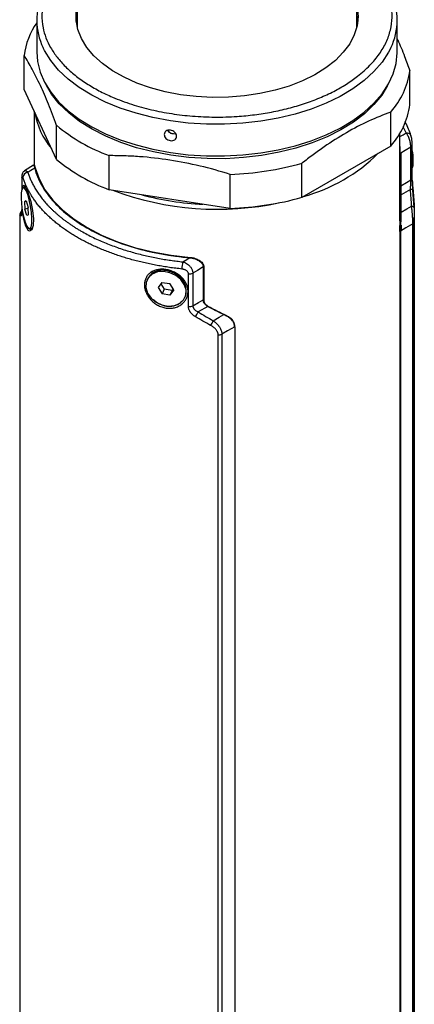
# Model space of a CAD drawing. Header units: millimetres. Extents: x 159 to 695, y 11 to 630.
# Tile 5 of 6: x 619 to 695, y 235 to 423. Entities that reach past the tile are written whole.
import ezdxf

# ---------------------------------------------------------------- set-up
doc = ezdxf.new("R2010")
doc.units = ezdxf.units.MM

msp = doc.modelspace()

# ---------------------------------------------------------------- linework, layer by layer
at = {"color": 7, "linetype": 'Continuous', "lineweight": 25}
for p, q in [((630.21, 468.16), (630.21, 422.11)), ((683.71, 422.11), (683.71, 468.16)), ((683.71, 424.14), (683.9, 423.05)), ((622.46, 423.25), (622.46, 417.19)), ((691.46, 417.19), (691.46, 423.25)), ((630.21, 422.11), (630.21, 421.95)), ((683.71, 421.95), (683.71, 422.11)), ((620.05, 410.02), (620.05, 416.53)), ((693.87, 407.09), (693.87, 413.61)), ((626.26, 396.63), (620.05, 410.02)), ((621.96, 405.89), (621.96, 395.56)), ((690.19, 399.17), (690.19, 405.68)), ((626.26, 396.63), (626.26, 403.15)), ((691.96, 384.85), (691.96, 401.63)), ((690.19, 399.17), (673.22, 389.37)), ((692.11, 397.82), (692.02, 397.77)), ((692.02, 397.77), (692.02, 391.31)), ((692.11, 397.85), (692.11, 391.55)), ((692.11, 391.42), (692.11, 397.82)), ((694.04, 392.69), (694.04, 398.96)), ((694.32, 393.09), (694.32, 399.36)), ((636.31, 390.83), (636.31, 397.35)), ((673.22, 389.37), (673.22, 395.88)), ((621.87, 395.51), (620.12, 394.43)), ((622.18, 395.01), (622.09, 394.96)), ((619.6, 393.22), (619.6, 393.24)), ((619.6, 393.22), (619.6, 390.83)), ((659.49, 387.25), (659.49, 393.76)), ((620.17, 391.28), (619.88, 391.23)), ((620.37, 391.21), (620.17, 391.28)), ((620.26, 391.28), (620.2, 391.33)), ((659.49, 387.25), (636.31, 390.83)), ((693.97, 390.89), (692.17, 389.83)), ((694.66, 387.45), (694.45, 390.72)), ((620.42, 388.67), (620.12, 388.51)), ((620.46, 388.56), (620.12, 388.51)), ((620.12, 388.51), (620.19, 387.12)), ((620.42, 388.67), (620.8, 387.43)), ((619.6, 387.6), (619.6, 386.95)), ((620.81, 387.22), (620.19, 387.12)), ((620.57, 385.89), (620.19, 387.12)), ((620.87, 386.04), (620.8, 387.43)), ((621.58, 387.73), (621.29, 387.68)), ((692.21, 385.66), (692.21, 387.94)), ((619.21, 385.56), (619.21, 144.95)), ((620.87, 386.04), (620.57, 385.89)), ((694.71, 144.95), (694.71, 385.56)), ((694.71, 384.7), (694.71, 145.54)), ((621.11, 383.32), (621.4, 383.37)), ((691.95, 382.8), (691.95, 143.81)), ((692.05, 382.8), (691.95, 382.8)), ((692.05, 382.9), (692.05, 143.7)), ((692.21, 384.04), (692.21, 383.28)), ((692.21, 383.28), (692.21, 383)), ((694.43, 145.15), (694.43, 384.3)), ((651.79, 377.81), (651.88, 377.86)), ((654.43, 376.07), (654.33, 376.01)), ((654.33, 376.04), (654.33, 369.75)), ((654.33, 376.01), (654.33, 369.61)), ((654.43, 376.07), (654.43, 369.61)), ((643.64, 373.72), (643.56, 373.55)), ((649.16, 374.59), (649.09, 374.42)), ((651.5, 368.46), (651.5, 374.73)), ((652.34, 374.88), (652.34, 368.61)), ((646.43, 373.07), (645.7, 372.09)), ((645.7, 372.09), (646.46, 370.89)), ((646.23, 372.8), (646.87, 371.78)), ((646.43, 373.07), (647.92, 372.85)), ((646.87, 371.78), (646.46, 370.89)), ((648.36, 371.56), (646.87, 371.78)), ((648.68, 371.65), (647.92, 372.85)), ((648.68, 371.65), (647.95, 370.67)), ((648.36, 371.56), (647.95, 370.67)), ((648.56, 371.83), (648.36, 371.56)), ((647.95, 370.67), (646.46, 370.89)), ((650.82, 370.18), (650.89, 370.35)), ((655.23, 368.5), (653.36, 367.45)), ((660.34, 364.6), (660.34, 125.4)), ((657.18, 123.88), (657.18, 363.04)), ((657.87, 363.2), (657.87, 124.04))]:
    msp.add_line(p, q, dxfattribs=at)
at = {"color": 8, "linetype": 'Continuous', "lineweight": 25}
for p, q in [((693.15, 401.69), (692.61, 402.88)), ((694.32, 396.31), (694.46, 396.33)), ((619.61, 393.14), (619.61, 390.87)), ((619.61, 387.52), (619.61, 386.87)), ((691.98, 386.28), (691.96, 386.59)), ((619.23, 385.94), (619.21, 385.77)), ((619.21, 385.56), (619.21, 385.45)), ((691.96, 386.28), (691.98, 386.28)), ((692.14, 385.93), (692.16, 385.93)), ((658.81, 366.68), (658.81, 366.69))]:
    msp.add_line(p, q, dxfattribs=at)
at = {"color": 7, "linetype": 'Continuous', "lineweight": 25, "flags": 128}
for points in [[(649.97, 409.01), (647.04, 409.57), (644.25, 410.32), (641.61, 411.24), (639.18, 412.34), (636.98, 413.58), (635.04, 414.97), (633.39, 416.47), (632.04, 418.07), (631.02, 419.75), (630.33, 421.48), (630, 423.25), (630.01, 425.03), (630.21, 426.19)], [(683.71, 426.19), (683.8, 425.77), (683.96, 423.99), (683.77, 422.22), (683.23, 420.47), (682.35, 418.76), (681.13, 417.13), (679.6, 415.58), (677.78, 414.15), (675.68, 412.84), (673.34, 411.68), (670.79, 410.68), (668.06, 409.86), (665.18, 409.22), (662.2, 408.78), (659.14, 408.53), (656.06, 408.49), (652.99, 408.65), (649.97, 409.01)], [(630.02, 423.05), (630.15, 423.88), (630.21, 424.14)], [(622.46, 417.19), (622.61, 415.34), (623.11, 413.35), (623.96, 411.39), (625.14, 409.49), (626.65, 407.67), (628.48, 405.95), (630.59, 404.35), (632.98, 402.87), (635.61, 401.55), (638.46, 400.38), (641.5, 399.39), (644.7, 398.57), (648.03, 397.95), (651.45, 397.53), (654.92, 397.31), (658.42, 397.29), (661.9, 397.48), (665.32, 397.87), (668.67, 398.46), (671.89, 399.24), (674.96, 400.2), (677.85, 401.34), (680.52, 402.64), (682.95, 404.09), (685.11, 405.68), (686.98, 407.38), (688.55, 409.18), (689.79, 411.07), (690.69, 413.02), (691.25, 415.01), (691.46, 417.02), (691.46, 417.19)], [(694.11, 400.97), (694.09, 401.13), (694.07, 401.2)], [(694.04, 398.96), (692.96, 398.34), (692.11, 397.85)], [(694.32, 398.24), (694.41, 397.45), (694.46, 396.33)], [(694.46, 396.33), (694.41, 395.43), (694.32, 395)], [(622.09, 394.95), (621.35, 394.5), (620.77, 394.14)], [(622.09, 394.96), (622.84, 392.83), (623.97, 390.77), (625.47, 388.79), (627.33, 386.91), (629.53, 385.16), (632.03, 383.55), (634.82, 382.1), (637.86, 380.84), (641.11, 379.76), (644.54, 378.89), (648.12, 378.24), (651.79, 377.81)], [(622.18, 395.01), (622.92, 392.88), (624.04, 390.82), (625.55, 388.84), (627.4, 386.96), (629.6, 385.2), (632.1, 383.59), (634.89, 382.14), (637.93, 380.88), (641.19, 379.8), (644.63, 378.94), (648.2, 378.29), (651.88, 377.86)], [(692.11, 391.55), (693.19, 392.19), (694.04, 392.69)], [(621.29, 387.68), (621.04, 388.88), (620.74, 389.92), (620.42, 390.7), (620.1, 391.14), (619.83, 391.21), (619.62, 390.89), (619.49, 390.22), (619.46, 389.26), (619.54, 388.11), (619.7, 386.87)], [(619.7, 386.87), (619.95, 385.68), (620.25, 384.64), (620.57, 383.86), (620.89, 383.41), (621.16, 383.34), (621.38, 383.66), (621.5, 384.33), (621.53, 385.29), (621.45, 386.45), (621.29, 387.68)], [(692.18, 386.5), (693.3, 387.15), (694.18, 387.67)], [(694.69, 387.35), (694.68, 387.4), (694.66, 387.45), (694.62, 387.49), (694.56, 387.54), (694.48, 387.58), (694.39, 387.61), (694.29, 387.65), (694.18, 387.67)], [(621.4, 383.37), (621.45, 383.39), (621.56, 383.49)], [(694.43, 384.3), (693.09, 383.52), (692.05, 382.9)], [(650.42, 377.02), (651.19, 377.46), (651.79, 377.81)], [(649.09, 374.42), (647.95, 374.95), (646.75, 375.18), (645.58, 375.09), (644.57, 374.68), (643.82, 373.99), (643.4, 373.1), (643.35, 372.09), (643.68, 371.05), (644.34, 370.1), (645.29, 369.32)], [(654.33, 376.04), (653.21, 375.39), (652.34, 374.88)], [(645.29, 369.32), (646.42, 368.78), (647.63, 368.55), (648.8, 368.65), (649.8, 369.06), (650.55, 369.74), (650.98, 370.64), (651.03, 371.65), (650.7, 372.68), (650.03, 373.64), (649.09, 374.42)], [(652.34, 368.61), (653.45, 369.25), (654.33, 369.75)], [(656.23, 365.76), (657.39, 366.42), (658.29, 366.93)], [(660.34, 364.6), (658.96, 363.81), (657.87, 363.2)]]:
    msp.add_lwpolyline(points, dxfattribs=at)
at = {"color": 8, "linetype": 'Continuous', "lineweight": 25, "flags": 128}
for points in [[(690.22, 417.97), (689.79, 417.13), (688.55, 415.24), (686.98, 413.44), (685.11, 411.74), (682.95, 410.15), (680.52, 408.7), (677.85, 407.4), (674.96, 406.26), (671.89, 405.3), (668.67, 404.52), (665.32, 403.93), (661.9, 403.54), (658.42, 403.35), (654.92, 403.37), (651.45, 403.59), (648.03, 404.01), (644.7, 404.63), (641.5, 405.45), (638.46, 406.44), (635.61, 407.61), (632.98, 408.93), (630.59, 410.41), (628.48, 412.01), (626.65, 413.73), (625.14, 415.55), (623.96, 417.45), (623.69, 417.99)], [(648.13, 397.42), (644.79, 398.05), (641.58, 398.87), (638.53, 399.87), (635.68, 401.05), (633.05, 402.4), (630.68, 403.89), (628.59, 405.52), (626.79, 407.26), (625.32, 409.1), (624.31, 410.75)], [(689.61, 410.75), (688.49, 408.94), (686.99, 407.11), (685.17, 405.38), (683.05, 403.76), (680.65, 402.28), (678.01, 400.95), (675.14, 399.78), (672.07, 398.79), (668.85, 397.99), (665.5, 397.38), (662.06, 396.97), (658.57, 396.77), (655.06, 396.78), (651.57, 397), (648.13, 397.42)], [(691.96, 401), (692.57, 401.35), (693.15, 401.69)], [(619.61, 393.14), (619.6, 393.2), (619.6, 393.22)], [(619.69, 390.96), (619.77, 391.48), (620.01, 391.67), (620.18, 391.51), (620.38, 391.18), (620.61, 390.7), (620.85, 390.09), (621.08, 389.37), (621.31, 388.57), (621.67, 386.88), (621.84, 385.27), (621.79, 383.96), (621.51, 383.12), (621.09, 382.9), (620.85, 383.05), (620.61, 383.38), (620.39, 383.86), (620.19, 384.48), (620.19, 384.48)], [(619.61, 386.87), (619.6, 386.93), (619.6, 386.95)]]:
    msp.add_lwpolyline(points, dxfattribs=at)
at = {"color": 7, "linetype": 'Continuous', "lineweight": 25}
for centre, radius, start, end in [((634.51, 423.25), 12.04, 154.8896, 205.9366), ((679.39, 423.25), 12.05, 334.0136, 26.0224), ((634.41, 414.58), 14.5, 145.5378, 172.2757), ((678.94, 415.72), 15.08, 318.2625, 351.9405), ((678.94, 409.21), 15.08, 318.2625, 351.9405), ((636.18, 407.98), 14.29, 189.4964, 220.3005), ((648.4, 429.9), 34.72, 230.3819, 249.6235), ((664.86, 421.01), 32.65, 285.3129, 314.6817), ((648.4, 423.38), 34.72, 230.3819, 249.6235), ((657.34, 453.14), 59.42, 272.079, 285.5071), ((620.83, 393.11), 1.03, 93.3867, 173.8414), ((657.03, 443.94), 56.85, 249.4022, 282.1185), ((694.35, 390.63), 0.132, 351.3562, 41.1774), ((656.63, 441.99), 53.99, 254.9274, 267.4865), ((657.34, 446.63), 59.42, 272.079, 285.5071), ((694.21, 384.75), 0.498, 295.5311, 354.0345), ((655.82, 375.64), 5.57, 165.6141, 179.8839), ((646.79, 371.67), 3.76, 50.82, 147.0234), ((647.6, 371.48), 3.48, 341.1372, 63.3101), ((651.65, 376.23), 1.51, 264.1186, 296.9306), ((651.65, 369.96), 1.51, 264.1186, 296.9306), ((650.05, 368.91), 3.62, 319.1525, 336.0919), ((653.22, 366.82), 3.19, 322.0738, 340.6325), ((657.21, 364.49), 1.45, 269.1339, 297.3412)]:
    msp.add_arc(centre, radius, start, end, dxfattribs=at)
at = {"color": 8, "linetype": 'Continuous', "lineweight": 25}
for centre, radius, start, end in [((693.28, 400.82), 0.874, 25.8621, 98.8087), ((693.82, 399.41), 0.507, 296.1338, 353.8922), ((693.82, 393.15), 0.507, 296.1338, 353.8922), ((693.97, 390.14), 0.75, 50.553, 90.0818), ((620.23, 385.96), 1, 120.9236, 180.9823), ((620.44, 385.86), 1, 132.1018, 183.6123), ((691.96, 386.71), 0.436, 272.0408, 285.0627)]:
    msp.add_arc(centre, radius, start, end, dxfattribs=at)
at = {"color": 7, "linetype": 'Continuous', "lineweight": 25}
for centre, major_axis, ratio, start_param, end_param in [((656.96, 400.12), (-27.08, 34.37), 0.652024, 3.880915, 3.925244), ((656.96, 386.22), (9.57, 37.12), 0.911244, 4.935629, 5.03488), ((656.96, 386.22), (9.59, 37.22), 0.911244, 4.935505, 5.03746), ((656.96, 386.22), (34.15, -21.91), 0.398936, 4.913546, 5.0155), ((656.96, 386.22), (34.05, -21.85), 0.398936, 4.916125, 5.015376)]:
    msp.add_ellipse(centre, major_axis=major_axis, ratio=ratio, start_param=start_param, end_param=end_param, dxfattribs=at)
at = {"color": 8, "linetype": 'Continuous', "lineweight": 25}
for points, knots in [([(630.21, 435.7), (630.16, 435.67), (629.19, 434.99), (627.68, 433.54), (625.83, 431.35), (624.52, 429.09), (623.69, 426.75), (623.37, 424.32), (623.57, 422.02), (624.18, 419.91), (625.08, 418.01), (626.32, 416.16), (627.9, 414.38), (629.78, 412.71), (631.94, 411.16), (634.34, 409.76), (637.2, 408.4), (640.54, 407.15), (644.35, 406.1), (648.27, 405.34), (652.32, 404.87), (656.52, 404.68), (660.5, 404.8), (664.16, 405.15), (667.45, 405.67), (670.66, 406.38), (673.74, 407.29), (676.64, 408.38), (679.32, 409.62), (681.75, 411.01), (684.1, 412.66), (686.26, 414.59), (688.09, 416.79), (689.4, 419.05), (690.22, 421.39), (690.55, 423.82), (690.35, 426.12), (689.74, 428.22), (688.83, 430.12), (687.6, 431.98), (686.01, 433.75), (684.7, 434.99), (683.84, 435.6), (683.71, 435.69)], [0, 0, 0, 0, 0.001537, 0.030698, 0.059064, 0.086579, 0.11409, 0.142456, 0.17162, 0.194417, 0.217217, 0.240499, 0.263784, 0.287066, 0.310352, 0.333149, 0.355949, 0.38511, 0.413476, 0.44099, 0.468502, 0.496868, 0.526032, 0.548829, 0.571629, 0.594911, 0.618196, 0.641478, 0.664764, 0.68756, 0.710361, 0.739522, 0.767888, 0.795402, 0.822914, 0.85128, 0.880444, 0.903241, 0.926041, 0.949323, 0.972608, 0.99589, 1, 1, 1, 1]), ([(620.13, 394.42), (620.14, 394.43), (620.22, 394.51), (620.44, 394.46), (620.66, 394.25), (620.77, 394.14)], [0, 0, 0, 0, 0.082787, 0.547542, 1, 1, 1, 1]), ([(620.2, 391.33), (620.15, 391.34), (620.1, 391.36), (620.06, 391.28), (620.05, 391.26)], [0, 0, 0, 0, 0.779686, 1, 1, 1, 1]), ([(620.19, 384.48), (620.13, 384.71), (620.01, 385.19), (619.9, 385.77), (619.87, 386.09), (619.86, 386.13)], [0, 0, 0, 0, 0.4668303, 0.9421551, 1, 1, 1, 1]), ([(694.71, 385.56), (694.71, 385.48), (694.71, 385.17), (694.71, 384.9), (694.71, 384.7)], [0, 0, 0, 0, 0.252959, 1, 1, 1, 1]), ([(621.12, 383.33), (621.14, 383.31), (621.23, 383.25), (621.39, 383.29), (621.5, 383.43), (621.56, 383.49)], [0, 0, 0, 0, 0.139513, 0.596039, 1, 1, 1, 1]), ([(650.25, 373.63), (650.07, 373.84), (649.7, 374.26), (648.98, 374.75), (648.02, 375.19), (647.04, 375.41), (646.1, 375.4), (645.21, 375.2), (644.51, 374.92), (644.29, 374.57), (644.28, 374.56)], [0, 0, 0, 0, 0.121848, 0.247773, 0.362955, 0.557956, 0.654855, 0.775684, 0.992662, 1, 1, 1, 1]), ([(644.82, 369.79), (645.05, 369.59), (645.49, 369.21), (646.43, 368.72), (647.4, 368.49), (648.36, 368.53), (649.28, 368.78), (650.01, 369.11), (650.23, 369.49), (650.24, 369.49)], [0, 0, 0, 0, 0.143907, 0.275461, 0.497918, 0.609344, 0.746122, 0.994729, 1, 1, 1, 1])]:
    msp.add_open_spline(points, degree=3, knots=knots, dxfattribs=at)
at = {"color": 7, "linetype": 'Continuous', "lineweight": 25}
for points, knots in [([(691.46, 419.69), (691.49, 419.64), (691.95, 418.62), (692.76, 416.59), (693.53, 414.52), (693.87, 413.61)], [0, 0, 0, 0, 0.031953, 0.574835, 1, 1, 1, 1]), ([(626.26, 403.15), (625.74, 404.56), (625.23, 405.91), (624.19, 408.46), (623.68, 409.65), (622.64, 411.89), (622.12, 412.92), (621.34, 414.36), (621.08, 414.82), (620.56, 415.71), (620.3, 416.13), (620.05, 416.53)], [0, 0, 0, 0, 0.25, 0.25, 0.5, 0.5, 0.75, 0.75, 0.875, 0.875, 1, 1, 1, 1]), ([(690.19, 405.68), (688.79, 405.17), (687.38, 404.6), (684.55, 403.29), (683.14, 402.55), (680.31, 400.92), (678.89, 400.02), (676.76, 398.55), (676.05, 398.04), (674.63, 396.99), (673.93, 396.44), (673.22, 395.88)], [0, 0, 0, 0, 0.25, 0.25, 0.5, 0.5, 0.75, 0.75, 0.875, 0.875, 1, 1, 1, 1]), ([(694.07, 401.2), (693.79, 402.03), (693.49, 402.93), (692.97, 403.78), (692.93, 403.85)], [0, 0, 0, 0, 0.929221, 1, 1, 1, 1]), ([(648.03, 402.22), (648.19, 402.19), (648.34, 402.14), (648.63, 402), (648.76, 401.91), (648.98, 401.69), (649.06, 401.57), (649.18, 401.31), (649.21, 401.18), (649.21, 400.92), (649.18, 400.79), (649.06, 400.57), (648.97, 400.47), (648.75, 400.32), (648.62, 400.26), (648.34, 400.2), (648.18, 400.2), (647.87, 400.25), (647.72, 400.3), (647.44, 400.45), (647.31, 400.54), (647.09, 400.76), (647, 400.89), (646.89, 401.15), (646.86, 401.29), (646.86, 401.55), (646.89, 401.67), (647.01, 401.89), (647.09, 401.99), (647.31, 402.13), (647.44, 402.18), (647.72, 402.24), (647.88, 402.24), (648.03, 402.22)], [0, 0, 0, 0, 0.0625, 0.0625, 0.125, 0.125, 0.1875, 0.1875, 0.25, 0.25, 0.3125, 0.3125, 0.375, 0.375, 0.4375, 0.4375, 0.5, 0.5, 0.5625, 0.5625, 0.625, 0.625, 0.6875, 0.6875, 0.75, 0.75, 0.8125, 0.8125, 0.875, 0.875, 0.9375, 0.9375, 1, 1, 1, 1]), ([(648.06, 401.68), (647.95, 401.76), (647.74, 401.91), (647.63, 402.11), (647.57, 402.2)], [0, 0, 0, 0, 0.548723, 1, 1, 1, 1]), ([(648.06, 401.68), (648.24, 401.63), (648.45, 401.59), (648.85, 401.53), (649.03, 401.51), (649.17, 401.51)], [0, 0, 0, 0, 0.5, 0.5, 1, 1, 1, 1]), ([(694.04, 398.96), (694.04, 399), (694.04, 399.07), (694.04, 399.19), (694.03, 399.31), (694.01, 399.44), (693.99, 399.58), (693.97, 399.72), (693.94, 399.87), (693.91, 400.02), (693.87, 400.17), (693.83, 400.32), (693.76, 400.53), (693.65, 400.82), (693.5, 401.16), (693.34, 401.42), (693.22, 401.59), (693.17, 401.66), (693.15, 401.69)], [0, 0, 0, 0, 0.0407773, 0.0826703, 0.1256564, 0.1696981, 0.2147437, 0.2607278, 0.3075727, 0.3551897, 0.4034807, 0.4523409, 0.501661, 0.613543, 0.7509952, 0.8753721, 0.957183, 1, 1, 1, 1]), ([(694.32, 399.34), (694.32, 399.42), (694.32, 399.57), (694.3, 399.84), (694.28, 400.1), (694.23, 400.44), (694.17, 400.85), (694.1, 401.08), (694.07, 401.2)], [0, 0, 0, 0, 0.127486, 0.252808, 0.378179, 0.503374, 0.750739, 1, 1, 1, 1]), ([(692.02, 397.77), (692.02, 397.9), (692.02, 398.16), (692, 398.6), (691.98, 398.98), (691.97, 399.2), (691.96, 399.28)], [0, 0, 0, 0, 0.283625, 0.567459, 0.843248, 1, 1, 1, 1]), ([(659.49, 393.76), (657.57, 394.36), (655.64, 394.9), (651.79, 395.81), (649.86, 396.19), (645.99, 396.79), (644.05, 397.01), (641.15, 397.22), (640.17, 397.27), (638.24, 397.34), (637.27, 397.35), (636.31, 397.35)], [0, 0, 0, 0, 0.25, 0.25, 0.5, 0.5, 0.75, 0.75, 0.875, 0.875, 1, 1, 1, 1]), ([(620.12, 394.43), (620.04, 394.37), (619.87, 394.24), (619.71, 393.96), (619.61, 393.64), (619.6, 393.37), (619.6, 393.24)], [0, 0, 0, 0, 0.212439, 0.457675, 0.722908, 1, 1, 1, 1]), ([(620.77, 394.14), (620.81, 394.02), (620.89, 393.79), (621.01, 393.44), (621.15, 393.09), (621.3, 392.74), (621.46, 392.38), (621.63, 392.02), (621.82, 391.66), (622.02, 391.29), (622.24, 390.93), (622.47, 390.56), (622.71, 390.19), (622.97, 389.82), (623.24, 389.45), (623.53, 389.07), (623.84, 388.7), (624.16, 388.33), (624.49, 387.95), (624.84, 387.58), (625.21, 387.21), (625.6, 386.84), (626, 386.47), (626.42, 386.1), (626.86, 385.73), (627.31, 385.37), (627.78, 385), (628.27, 384.64), (628.78, 384.29), (629.3, 383.93), (629.84, 383.58), (630.4, 383.24), (631.16, 382.79), (632.12, 382.26), (633.3, 381.66), (634.5, 381.11), (635.72, 380.59), (636.95, 380.11), (638.19, 379.66), (639.44, 379.25), (640.69, 378.88), (641.94, 378.54), (643.18, 378.23), (644.42, 377.96), (645.65, 377.71), (646.86, 377.5), (648.07, 377.31), (649.25, 377.15), (650.03, 377.07), (650.42, 377.02)], [0, 0, 0, 0, 0.0136885, 0.0275453, 0.04157, 0.0557623, 0.0701219, 0.0846484, 0.0993413, 0.1142003, 0.129225, 0.144415, 0.1597698, 0.175289, 0.1909724, 0.2068195, 0.22283, 0.2390029, 0.2553375, 0.2718334, 0.28849, 0.3053068, 0.3222832, 0.3394185, 0.3567122, 0.3741633, 0.3917713, 0.4095354, 0.4274548, 0.4455289, 0.463757, 0.4821384, 0.5006727, 0.5363602, 0.571472, 0.6060033, 0.639949, 0.6733039, 0.7060628, 0.7382211, 0.7697751, 0.8007206, 0.8310524, 0.8607678, 0.8898641, 0.9183383, 0.9461874, 0.9734088, 1, 1, 1, 1]), ([(621.87, 395.5), (621.88, 395.5), (621.9, 395.54), (621.95, 395.42), (622.02, 395.21), (622.06, 395.07), (622.08, 394.99), (622.09, 394.96)], [0, 0, 0, 0, 0.066343, 0.531797, 0.76556, 0.915587, 1, 1, 1, 1]), ([(621.87, 395.5), (621.88, 395.51), (621.9, 395.54), (621.97, 395.4), (622.05, 395.1), (622.09, 394.95)], [0, 0, 0, 0, 0.0825431, 0.5405713, 1, 1, 1, 1]), ([(621.97, 395.55), (621.97, 395.55), (621.99, 395.59), (622.06, 395.45), (622.14, 395.15), (622.18, 395.01)], [0, 0, 0, 0, 0.066963, 0.532783, 1, 1, 1, 1]), ([(622.09, 394.95), (622.64, 392.81), (623.79, 390.72), (627.16, 386.86), (629.38, 385.08), (634.68, 382.02), (637.76, 380.74), (644.46, 378.79), (648.08, 378.13), (651.79, 377.81)], [0, 0, 0, 0, 0.25, 0.25, 0.5, 0.5, 0.75, 0.75, 1, 1, 1, 1]), ([(619.81, 393.22), (619.8, 393.24), (619.79, 393.28), (619.77, 393.34), (619.75, 393.38), (619.73, 393.44), (619.7, 393.48), (619.67, 393.5), (619.64, 393.48), (619.63, 393.43), (619.61, 393.34), (619.61, 393.25), (619.61, 393.17), (619.61, 393.14)], [0, 0, 0, 0, 0.062941, 0.125307, 0.187405, 0.249548, 0.376379, 0.499131, 0.627339, 0.748911, 0.834723, 0.917468, 1, 1, 1, 1]), ([(650.25, 375.65), (650.05, 375.67), (649.65, 375.72), (649.05, 375.79), (648.45, 375.86), (647.86, 375.95), (647.27, 376.04), (646.68, 376.13), (646.09, 376.23), (645.51, 376.33), (644.93, 376.44), (644.35, 376.56), (643.78, 376.68), (643.21, 376.8), (642.64, 376.94), (642.08, 377.07), (641.52, 377.21), (640.96, 377.36), (640.41, 377.51), (639.86, 377.67), (639.32, 377.83), (638.78, 378), (638.25, 378.17), (637.72, 378.35), (637.2, 378.53), (636.68, 378.72), (636.17, 378.91), (635.66, 379.11), (635.16, 379.31), (634.67, 379.51), (634.18, 379.73), (633.69, 379.94), (633.21, 380.16), (632.74, 380.38), (632.28, 380.61), (631.82, 380.84), (631.37, 381.08), (630.92, 381.32), (630.48, 381.57), (630.05, 381.82), (629.62, 382.07), (629.21, 382.33), (628.8, 382.59), (628.39, 382.85), (628, 383.12), (627.61, 383.39), (627.23, 383.67), (626.86, 383.95), (626.49, 384.23), (626.14, 384.52), (625.79, 384.81), (625.45, 385.1), (625.12, 385.4), (624.79, 385.7), (624.48, 386), (624.17, 386.3), (623.87, 386.61), (623.58, 386.92), (623.3, 387.23), (623.03, 387.55), (622.76, 387.87), (622.51, 388.19), (622.26, 388.51), (622.03, 388.83), (621.8, 389.16), (621.58, 389.49), (621.38, 389.82), (621.18, 390.15), (620.99, 390.49), (620.81, 390.83), (620.63, 391.16), (620.47, 391.5), (620.32, 391.84), (620.18, 392.19), (620.05, 392.53), (619.92, 392.88), (619.85, 393.11), (619.81, 393.22)], [0, 0, 0, 0, 0.013333, 0.026667, 0.04, 0.053333, 0.066667, 0.08, 0.093333, 0.106667, 0.12, 0.133333, 0.146667, 0.16, 0.173333, 0.186667, 0.2, 0.213333, 0.226667, 0.24, 0.253333, 0.266667, 0.28, 0.293333, 0.306667, 0.32, 0.333333, 0.346667, 0.36, 0.373333, 0.386667, 0.4, 0.413333, 0.426667, 0.44, 0.453333, 0.466667, 0.48, 0.493333, 0.506667, 0.52, 0.533333, 0.546667, 0.56, 0.573333, 0.586667, 0.6, 0.613333, 0.626667, 0.64, 0.653333, 0.666667, 0.68, 0.693333, 0.706667, 0.72, 0.733333, 0.746667, 0.76, 0.773333, 0.786667, 0.8, 0.813333, 0.826667, 0.84, 0.853333, 0.866667, 0.88, 0.893333, 0.906667, 0.92, 0.933333, 0.946667, 0.96, 0.973333, 0.986667, 1, 1, 1, 1]), ([(693.97, 390.89), (693.97, 390.94), (693.98, 391.05), (693.99, 391.2), (694, 391.36), (694.01, 391.51), (694.02, 391.65), (694.03, 391.83), (694.03, 392.04), (694.04, 392.28), (694.04, 392.5), (694.04, 392.63), (694.04, 392.69)], [0, 0, 0, 0, 0.093194, 0.182394, 0.267601, 0.348833, 0.426131, 0.49956, 0.632319, 0.75929, 0.881461, 1, 1, 1, 1]), ([(694.45, 390.72), (694.43, 390.91), (694.4, 391.3), (694.35, 391.9), (694.32, 392.5), (694.31, 392.83), (694.31, 393)], [0, 0, 0, 0, 0.2574001, 0.5086804, 0.753888, 1, 1, 1, 1]), ([(694.32, 392.64), (694.32, 392.62), (694.33, 392.4), (694.36, 391.93), (694.42, 391.26), (694.46, 390.83), (694.48, 390.61)], [0, 0, 0, 0, 0.028405, 0.355807, 0.668927, 1, 1, 1, 1]), ([(692.07, 389.72), (692.07, 389.76), (692.06, 389.85), (692.06, 389.98), (692.05, 390.14), (692.04, 390.32), (692.04, 390.53), (692.03, 390.73), (692.02, 390.92), (692.02, 391.07), (692.02, 391.2), (692.02, 391.28), (692.02, 391.31)], [0, 0, 0, 0, 0.08364, 0.166729, 0.249591, 0.375859, 0.498995, 0.627211, 0.7495, 0.836897, 0.91998, 1, 1, 1, 1]), ([(692.17, 389.83), (692.16, 389.87), (692.16, 389.97), (692.15, 390.11), (692.15, 390.29), (692.14, 390.48), (692.13, 390.71), (692.12, 390.93), (692.12, 391.15), (692.11, 391.36), (692.11, 391.49), (692.11, 391.55)], [0, 0, 0, 0, 0.0848364, 0.1680825, 0.2500841, 0.3767738, 0.4997941, 0.6267398, 0.7497868, 0.8756556, 1, 1, 1, 1]), ([(692.11, 391.42), (692.11, 391.39), (692.11, 391.34), (692.11, 391.24), (692.11, 391.15), (692.12, 391.01), (692.12, 390.84), (692.13, 390.63), (692.14, 390.42), (692.15, 390.22), (692.16, 390.02), (692.16, 389.89), (692.17, 389.83)], [0, 0, 0, 0, 0.0598182, 0.1211764, 0.1846257, 0.250665, 0.372827, 0.5009782, 0.6240989, 0.7503989, 0.8747608, 1, 1, 1, 1]), ([(619.71, 386.82), (619.65, 386.78), (619.53, 386.7), (619.4, 386.53), (619.3, 386.36), (619.24, 386.18), (619.22, 386.03), (619.21, 385.91), (619.21, 385.82), (619.21, 385.77)], [0, 0, 0, 0, 0.116986, 0.235107, 0.351712, 0.471346, 0.608372, 0.78206, 1, 1, 1, 1]), ([(619.61, 386.87), (619.61, 386.83), (619.61, 386.75), (619.6, 386.64), (619.6, 386.53), (619.6, 386.43), (619.59, 386.34), (619.58, 386.25), (619.57, 386.17), (619.57, 386.1), (619.55, 386.01), (619.53, 385.92), (619.5, 385.84), (619.47, 385.8), (619.45, 385.8), (619.44, 385.8)], [0, 0, 0, 0, 0.055216, 0.110032, 0.164666, 0.219339, 0.27427, 0.329676, 0.385769, 0.442752, 0.50082, 0.621169, 0.743494, 0.869307, 1, 1, 1, 1]), ([(619.61, 387.04), (619.62, 386.95), (619.64, 386.77), (619.65, 386.66), (619.7, 386.67), (619.71, 386.68)], [0, 0, 0, 0, 0.481251, 0.93689, 1, 1, 1, 1]), ([(694.43, 384.3), (694.43, 384.35), (694.43, 384.44), (694.43, 384.58), (694.42, 384.73), (694.42, 384.89), (694.42, 385.05), (694.41, 385.22), (694.4, 385.39), (694.39, 385.57), (694.38, 385.75), (694.36, 385.98), (694.34, 386.25), (694.31, 386.59), (694.27, 386.94), (694.23, 387.3), (694.19, 387.55), (694.18, 387.67)], [0, 0, 0, 0, 0.046531, 0.093733, 0.141629, 0.190238, 0.239573, 0.289643, 0.340455, 0.39201, 0.444305, 0.497337, 0.586531, 0.681597, 0.782371, 0.888609, 1, 1, 1, 1]), ([(694.69, 387.35), (694.7, 386.9), (694.71, 386.31), (694.71, 385.71), (694.71, 385.56)], [0, 0, 0, 0, 0.749833, 1, 1, 1, 1]), ([(619.21, 385.77), (619.21, 385.77), (619.21, 385.75), (619.21, 385.65), (619.21, 385.56)], [0, 0, 0, 0, 0.085467, 1, 1, 1, 1]), ([(691.95, 382.8), (691.95, 382.85), (691.95, 382.94), (691.95, 383.08), (691.95, 383.23), (691.95, 383.38), (691.96, 383.6), (691.97, 383.92), (691.98, 384.33), (692, 384.74), (692.02, 385.1), (692.04, 385.42), (692.05, 385.68), (692.06, 385.85), (692.06, 385.94)], [0, 0, 0, 0, 0.04996, 0.099836, 0.149757, 0.199851, 0.250246, 0.374825, 0.500047, 0.625241, 0.74983, 0.83362, 0.916811, 1, 1, 1, 1]), ([(692.16, 385.93), (692.16, 385.88), (692.15, 385.78), (692.15, 385.62), (692.14, 385.47), (692.13, 385.31), (692.12, 385.06), (692.1, 384.73), (692.08, 384.32), (692.07, 383.91), (692.06, 383.56), (692.05, 383.27), (692.05, 383.03), (692.05, 382.87), (692.05, 382.8)], [0, 0, 0, 0, 0.049963, 0.09984, 0.149761, 0.199854, 0.250247, 0.374823, 0.500054, 0.625231, 0.749838, 0.833623, 0.916812, 1, 1, 1, 1]), ([(692.05, 382.9), (692.05, 383.18), (692.06, 383.73), (692.11, 384.81), (692.14, 385.52), (692.16, 385.93)], [0, 0, 0, 0, 0.295631, 0.592914, 1, 1, 1, 1]), ([(650.42, 377.02), (650.46, 377.01), (650.58, 376.97), (650.82, 376.88), (651.14, 376.71), (651.47, 376.47), (651.73, 376.22), (651.93, 375.98), (652.08, 375.75), (652.19, 375.52), (652.27, 375.3), (652.32, 375.09), (652.33, 374.95), (652.34, 374.88)], [0, 0, 0, 0, 0.042481, 0.12454, 0.249819, 0.387546, 0.499461, 0.589352, 0.677386, 0.762934, 0.845461, 0.924567, 1, 1, 1, 1]), ([(651.79, 377.81), (651.84, 377.81), (651.99, 377.79), (652.22, 377.75), (652.46, 377.7), (652.76, 377.61), (653.1, 377.48), (653.49, 377.27), (653.82, 377.03), (654.06, 376.77), (654.2, 376.55), (654.28, 376.37), (654.32, 376.19), (654.33, 376.07), (654.33, 376.01)], [0, 0, 0, 0, 0.0447514, 0.1247643, 0.1947751, 0.2497017, 0.3856455, 0.4987811, 0.6311413, 0.7485027, 0.8142169, 0.8777249, 0.9394862, 1, 1, 1, 1]), ([(651.79, 377.81), (651.85, 377.8), (651.96, 377.79), (652.14, 377.77), (652.31, 377.73), (652.49, 377.69), (652.75, 377.62), (653.08, 377.5), (653.47, 377.29), (653.81, 377.05), (654.05, 376.8), (654.19, 376.58), (654.27, 376.4), (654.32, 376.22), (654.33, 376.1), (654.33, 376.04)], [0, 0, 0, 0, 0.050269, 0.100222, 0.150017, 0.199811, 0.249762, 0.376158, 0.498768, 0.623085, 0.748437, 0.811741, 0.873986, 0.937179, 1, 1, 1, 1]), ([(651.88, 377.86), (651.94, 377.86), (652.05, 377.84), (652.23, 377.82), (652.41, 377.78), (652.58, 377.74), (652.84, 377.67), (653.18, 377.54), (653.56, 377.34), (653.91, 377.09), (654.14, 376.83), (654.29, 376.61), (654.37, 376.43), (654.42, 376.25), (654.42, 376.13), (654.43, 376.07)], [0, 0, 0, 0, 0.050173, 0.100068, 0.149849, 0.199682, 0.249731, 0.376, 0.498808, 0.623233, 0.748509, 0.811803, 0.874029, 0.937229, 1, 1, 1, 1]), ([(644.54, 369.52), (644.33, 369.71), (643.96, 370.14), (643.52, 370.84), (643.22, 371.57), (643.07, 372.3), (643.07, 373.01), (643.23, 373.67), (643.52, 374.27), (643.95, 374.77), (644.51, 375.17), (645.19, 375.45), (645.94, 375.61), (646.76, 375.62), (647.59, 375.49), (648.42, 375.22), (649.21, 374.84), (649.91, 374.35), (650.5, 373.77), (650.95, 373.12), (651.27, 372.43), (651.43, 371.72), (651.43, 371.01), (651.27, 370.32), (650.96, 369.69), (650.5, 369.13), (649.92, 368.67), (649.21, 368.34), (648.44, 368.15), (647.62, 368.12), (646.78, 368.24), (645.96, 368.53), (645.19, 368.96), (644.74, 369.32), (644.54, 369.52)], [0, 0, 0, 0, 0.031129, 0.062684, 0.093972, 0.125104, 0.156158, 0.187596, 0.21903, 0.249932, 0.280977, 0.312317, 0.343861, 0.374695, 0.405596, 0.43713, 0.468623, 0.499813, 0.53086, 0.562342, 0.593753, 0.625017, 0.65622, 0.687586, 0.718963, 0.75003, 0.781225, 0.812624, 0.844074, 0.874892, 0.905764, 0.937206, 0.968719, 1, 1, 1, 1]), ([(651.5, 374.73), (651.49, 374.75), (651.49, 374.8), (651.48, 374.87), (651.45, 374.94), (651.42, 375.01), (651.36, 375.11), (651.25, 375.24), (651.08, 375.37), (650.89, 375.48), (650.68, 375.56), (650.47, 375.62), (650.32, 375.64), (650.25, 375.65)], [0, 0, 0, 0, 0.049489, 0.098627, 0.148038, 0.198333, 0.250094, 0.37184, 0.500124, 0.622877, 0.749972, 0.8744, 1, 1, 1, 1]), ([(654.33, 369.75), (654.33, 369.71), (654.34, 369.65), (654.35, 369.56), (654.37, 369.47), (654.41, 369.35), (654.48, 369.2), (654.59, 369.04), (654.72, 368.88), (654.87, 368.74), (655.04, 368.61), (655.17, 368.54), (655.23, 368.5)], [0, 0, 0, 0, 0.062089, 0.124257, 0.186852, 0.250217, 0.373329, 0.500345, 0.623308, 0.750074, 0.873451, 1, 1, 1, 1]), ([(655.22, 368.5), (655.18, 368.52), (655.1, 368.56), (654.99, 368.63), (654.87, 368.72), (654.74, 368.83), (654.61, 368.97), (654.5, 369.12), (654.42, 369.26), (654.37, 369.39), (654.34, 369.5), (654.34, 369.57), (654.33, 369.61)], [0, 0, 0, 0, 0.083629, 0.166719, 0.249596, 0.375859, 0.499008, 0.627198, 0.7495, 0.83687, 0.919955, 1, 1, 1, 1]), ([(654.43, 369.61), (654.43, 369.59), (654.43, 369.53), (654.45, 369.45), (654.47, 369.36), (654.52, 369.25), (654.59, 369.12), (654.7, 368.97), (654.83, 368.84), (654.98, 368.71), (655.14, 368.6), (655.26, 368.53), (655.31, 368.5)], [0, 0, 0, 0, 0.059797, 0.121147, 0.184602, 0.250665, 0.37281, 0.500983, 0.624092, 0.750401, 0.874746, 1, 1, 1, 1]), ([(652.79, 366.55), (652.74, 366.58), (652.63, 366.65), (652.47, 366.76), (652.33, 366.88), (652.2, 367), (652.07, 367.12), (651.96, 367.25), (651.84, 367.41), (651.73, 367.59), (651.62, 367.81), (651.55, 368.02), (651.5, 368.24), (651.5, 368.39), (651.5, 368.46)], [0, 0, 0, 0, 0.075466, 0.149173, 0.221365, 0.292301, 0.362256, 0.431514, 0.500368, 0.603763, 0.704203, 0.802881, 0.901054, 1, 1, 1, 1]), ([(652.34, 368.61), (652.34, 368.58), (652.34, 368.52), (652.35, 368.43), (652.38, 368.34), (652.41, 368.25), (652.45, 368.16), (652.51, 368.07), (652.57, 367.99), (652.67, 367.87), (652.84, 367.73), (653.08, 367.57), (653.26, 367.49), (653.36, 367.45)], [0, 0, 0, 0, 0.058924, 0.118582, 0.179139, 0.240744, 0.303538, 0.367648, 0.433192, 0.500281, 0.651128, 0.81762, 1, 1, 1, 1]), ([(656.23, 365.76), (656.29, 365.72), (656.4, 365.64), (656.57, 365.51), (656.72, 365.38), (656.86, 365.25), (656.99, 365.12), (657.11, 364.99), (657.22, 364.86), (657.32, 364.73), (657.44, 364.55), (657.58, 364.32), (657.71, 364.03), (657.8, 363.75), (657.86, 363.47), (657.87, 363.29), (657.87, 363.2)], [0, 0, 0, 0, 0.062503, 0.123467, 0.182831, 0.240541, 0.296548, 0.35081, 0.403293, 0.453969, 0.502821, 0.608109, 0.710439, 0.809813, 0.90629, 1, 1, 1, 1]), ([(658.29, 366.93), (658.37, 366.9), (658.51, 366.83), (658.71, 366.72), (658.91, 366.61), (659.09, 366.49), (659.26, 366.37), (659.42, 366.25), (659.57, 366.12), (659.76, 365.93), (659.98, 365.68), (660.16, 365.38), (660.27, 365.1), (660.33, 364.85), (660.33, 364.68), (660.34, 364.6)], [0, 0, 0, 0, 0.067528, 0.133329, 0.197523, 0.260238, 0.321612, 0.38179, 0.440929, 0.499193, 0.626535, 0.749631, 0.835226, 0.918271, 1, 1, 1, 1]), ([(658.8, 366.74), (659.02, 366.61), (659.47, 366.36), (659.95, 365.83), (660.24, 365.29), (660.28, 364.91), (660.3, 364.76)], [0, 0, 0, 0, 0.2717318, 0.5431328, 0.8145092, 1, 1, 1, 1]), ([(660.34, 364.49), (660.34, 364.54), (660.34, 364.63), (660.32, 364.76), (660.3, 364.89), (660.27, 365.02), (660.22, 365.22), (660.11, 365.47), (659.94, 365.76), (659.72, 366.04), (659.48, 366.26), (659.25, 366.43), (659.04, 366.56), (658.89, 366.64), (658.81, 366.68)], [0, 0, 0, 0, 0.04996, 0.099836, 0.149757, 0.199851, 0.250246, 0.374825, 0.500047, 0.62524, 0.74983, 0.83362, 0.916811, 1, 1, 1, 1]), ([(657.18, 363.04), (657.18, 363.07), (657.18, 363.15), (657.17, 363.26), (657.14, 363.37), (657.11, 363.48), (657.05, 363.64), (656.94, 363.85), (656.76, 364.09), (656.54, 364.32), (656.3, 364.52), (656.03, 364.7), (655.84, 364.81), (655.74, 364.86)], [0, 0, 0, 0, 0.049492, 0.099057, 0.148922, 0.199311, 0.250439, 0.372925, 0.501045, 0.623029, 0.750381, 0.873207, 1, 1, 1, 1])]:
    msp.add_open_spline(points, degree=3, knots=knots, dxfattribs=at)
for points in [[(694.18, 387.67), (694.14, 388.74), (694.07, 389.81), (693.97, 390.89)], [(694.48, 390.61), (694.59, 389.52), (694.66, 388.43), (694.69, 387.35)], [(692.18, 386.5), (692.22, 387.6), (692.22, 388.71), (692.17, 389.83)], [(619.44, 385.8), (619.33, 385.83), (619.26, 385.87), (619.23, 385.94)], [(655.23, 368.5), (656.24, 367.94), (657.26, 367.41), (658.29, 366.93)], [(655.74, 364.86), (654.74, 365.39), (653.76, 365.95), (652.79, 366.55)], [(653.36, 367.45), (654.31, 366.85), (655.26, 366.29), (656.23, 365.76)]]:
    msp.add_open_spline(points, degree=3, dxfattribs=at)

doc.saveas('drawing.dxf')
